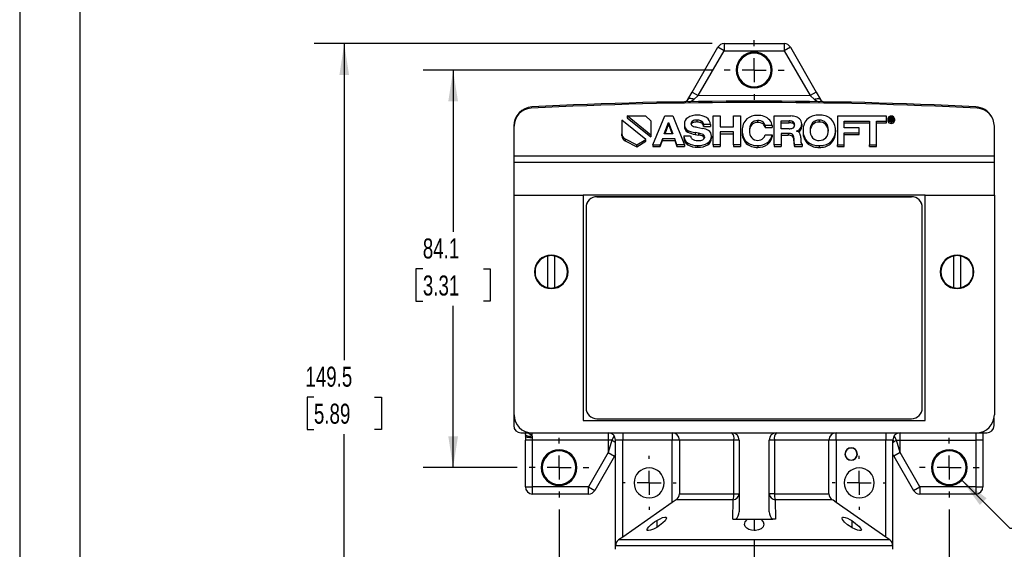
# Model space of a CAD drawing. Header units: millimetres. Extents: x 0 to 559, y 0 to 432.
# Tile 2 of 8: x 0 to 208, y 119 to 231. Entities that reach past the tile are written whole.
import ezdxf

# ---------------------------------------------------------------- set-up
doc = ezdxf.new("R2010")
doc.units = ezdxf.units.MM
doc.header["$LTSCALE"] = 2
doc.linetypes.add('CENTERX2', pattern=[20.32, 12.7, -2.54, 2.54, -2.54])
doc.layers.add('CENTER', color=40, linetype='CENTERX2')
doc.layers.add('DIMENSIONS', color=140, linetype='Continuous', lineweight=25)
doc.layers.add('TEXT', color=140, linetype='Continuous', lineweight=25)
doc.styles.add('SLDTEXTSTYLE0', font='TXT', dxfattribs={"width": 0.7})
doc.dimstyles.new('SLDDIMSTYLE0', dxfattribs={"dimtxt": 4.316016, "dimasz": 6.604, "dimexe": 0, "dimexo": 0.0625, "dimgap": 1.079004, "dimtad": 0, "dimtih": 1, "dimtoh": 1, "dimrnd": 1e-09, "dimzin": 12, "dimdsep": 46, "dimtxsty": 'SLDTEXTSTYLE0', "dimsah": 1, "dimcen": 0, "dimadec": 0, "dimazin": 3, "dimtfac": 1, "dimtofl": 0, "dimtmove": 0, "dimatfit": 3, "dimfxl": 0, "dimfrac": 2, "dimtolj": 1, "dimtzin": 12, "dimarcsym": 0})
doc.dimstyles.new('SLDDIMSTYLE1', dxfattribs={"dimtxt": 4.316016, "dimasz": 6.604, "dimexe": 0, "dimexo": 0.0625, "dimgap": 1.079004, "dimtad": 0, "dimtih": 1, "dimtoh": 1, "dimrnd": 1e-09, "dimzin": 12, "dimdsep": 46, "dimtxsty": 'SLDTEXTSTYLE0', "dimsah": 1, "dimcen": 0.09, "dimadec": 0, "dimazin": 3, "dimtfac": 1, "dimtofl": 0, "dimtmove": 0, "dimatfit": 3, "dimfxl": 0, "dimfrac": 2, "dimtolj": 1, "dimtzin": 12, "dimarcsym": 0})

# ---------------------------------------------------------------- blocks, each defined once
blk = doc.blocks.new('_D')
at = {"layer": 'DIMENSIONS'}
for p, q in [((199.17, 134.05), (209.41, 123.8)), ((209.41, 123.8), (216.39, 123.8)), ((222.46, 117.54), (221.01, 117.54)), ((221.01, 117.54), (221.01, 110.68)), ((235.28, 117.54), (236.73, 117.54)), ((236.73, 117.54), (236.73, 110.68)), ((221.01, 110.68), (222.46, 110.68)), ((236.73, 110.68), (235.28, 110.68))]:
    blk.add_line(p, q, dxfattribs=at)
blk.add_solid([(199.17, 134.05), (203.12, 128.66), (204.55, 130.1)], dxfattribs=at)
at = {"layer": 'DIMENSIONS', "char_height": 4.233, "attachment_point": 1, "style": 'SLDTEXTSTYLE0'}
for s, insert in [('3X', (225.14, 130.82)), ('%%c', (221, 123.96)), ('7.1', (227.51, 123.96)), ('0.28', (222.46, 116.13))]:
    blk.add_mtext(s, dxfattribs=dict(at, insert=insert))
blk = doc.blocks.new('_D_1')
at = {"layer": 'DIMENSIONS'}
for p, q in [((114.09, 127.7), (114.09, 78.28)), ((196.64, 127.7), (196.64, 49.81)), ((114.09, 75.23), (114.09, 49.81)), ((114.09, 56.16), (143.11, 56.16)), ((148.96, 56.16), (147.51, 56.16)), ((147.51, 56.16), (147.51, 49.3)), ((161.78, 56.16), (163.23, 56.16)), ((163.23, 56.16), (163.23, 49.3)), ((196.64, 56.16), (167.63, 56.16)), ((147.51, 49.3), (148.96, 49.3)), ((163.23, 49.3), (161.78, 49.3))]:
    blk.add_line(p, q, dxfattribs=at)
for points in [[(114.09, 56.16), (120.7, 55.14), (120.7, 57.18)], [(196.64, 56.16), (190.04, 57.18), (190.04, 55.14)]]:
    blk.add_solid(points, dxfattribs=at)
at = {"layer": 'DIMENSIONS', "char_height": 4.233, "attachment_point": 1, "style": 'SLDTEXTSTYLE0'}
for s, insert in [('82.6', (148.96, 62.58)), ('3.25', (148.96, 54.76))]:
    blk.add_mtext(s, dxfattribs=dict(at, insert=insert))
blk = doc.blocks.new('_D_2')
at = {"layer": 'DIMENSIONS'}
for p, q in [((146.5, 220.64), (85.34, 220.64)), ((91.69, 220.64), (91.69, 186.43)), ((85.28, 178.61), (83.83, 178.61)), ((83.83, 178.61), (83.83, 171.75)), ((98.1, 178.61), (99.55, 178.61)), ((99.55, 178.61), (99.55, 171.75)), ((83.83, 171.75), (85.28, 171.75)), ((99.55, 171.75), (98.1, 171.75)), ((91.69, 136.57), (91.69, 170.78)), ((105.22, 136.57), (85.34, 136.57))]:
    blk.add_line(p, q, dxfattribs=at)
for points in [[(91.69, 220.64), (90.67, 214.04), (92.71, 214.04)], [(91.69, 136.57), (92.71, 143.17), (90.67, 143.17)]]:
    blk.add_solid(points, dxfattribs=at)
at = {"layer": 'DIMENSIONS', "char_height": 4.233, "attachment_point": 1, "style": 'SLDTEXTSTYLE0'}
for s, insert in [('84.1', (85.28, 185.03)), ('3.31', (85.28, 177.2))]:
    blk.add_mtext(s, dxfattribs=dict(at, insert=insert))
blk = doc.blocks.new('_D_3')
at = {"layer": 'DIMENSIONS'}
for p, q in [((146.48, 226.23), (62.3, 226.23)), ((68.65, 226.23), (68.65, 159.32)), ((62.24, 151.49), (60.79, 151.49)), ((60.79, 151.49), (60.79, 144.63)), ((75.06, 151.49), (76.51, 151.49)), ((76.51, 151.49), (76.51, 144.63)), ((60.79, 144.63), (62.24, 144.63)), ((76.51, 144.63), (75.06, 144.63)), ((68.65, 76.75), (68.65, 143.67)), ((143.28, 76.75), (62.3, 76.75))]:
    blk.add_line(p, q, dxfattribs=at)
for points in [[(68.65, 226.23), (67.64, 219.63), (69.67, 219.63)], [(68.65, 76.75), (69.67, 83.36), (67.64, 83.36)]]:
    blk.add_solid(points, dxfattribs=at)
at = {"layer": 'DIMENSIONS', "char_height": 4.233, "attachment_point": 1, "style": 'SLDTEXTSTYLE0'}
for s, insert in [('149.5', (60.44, 157.92)), ('5.89', (62.24, 150.09))]:
    blk.add_mtext(s, dxfattribs=dict(at, insert=insert))
blk = doc.blocks.new('SW_CENTERMARKSYMBOL_0')
at = {"layer": 'CENTER', "color": 0}
for p, q in [((0, 5.08), (0, 6.33)), ((0, 0), (0, 2.54)), ((-5.08, 0), (-6.33, 0)), ((0, 0), (-2.54, 0)), ((0, 0), (0, -2.54)), ((0, 0), (2.54, 0)), ((5.08, 0), (6.33, 0)), ((0, -5.08), (0, -6.33))]:
    blk.add_line(p, q, dxfattribs=at)
blk = doc.blocks.new('SW_CENTERMARKSYMBOL_1')
at = {"layer": 'CENTER', "color": 0}
for p, q in [((0, 5.08), (0, 6.33)), ((0, 0), (0, 2.54)), ((-5.08, 0), (-6.33, 0)), ((0, 0), (-2.54, 0)), ((0, 0), (0, -2.54)), ((0, 0), (2.54, 0)), ((5.08, 0), (6.33, 0)), ((0, -5.08), (0, -6.33))]:
    blk.add_line(p, q, dxfattribs=at)
blk = doc.blocks.new('SW_CENTERMARKSYMBOL_2')
at = {"layer": 'CENTER', "color": 0}
for p, q in [((0, 5.08), (0, 6.33)), ((0, 0), (0, 2.54)), ((-5.08, 0), (-6.33, 0)), ((0, 0), (-2.54, 0)), ((0, 0), (0, -2.54)), ((0, 0), (2.54, 0)), ((5.08, 0), (6.33, 0)), ((0, -5.08), (0, -6.33))]:
    blk.add_line(p, q, dxfattribs=at)
blk = doc.blocks.new('SW_CENTERMARKSYMBOL_3')
at = {"layer": 'CENTER', "color": 0}
for p, q in [((0, 5.08), (0, 5.715)), ((0, 0), (0, 2.54)), ((-5.08, 0), (-5.715, 0)), ((0, 0), (-2.54, 0)), ((0, 0), (0, -2.54)), ((0, 0), (2.54, 0)), ((5.08, 0), (5.715, 0)), ((0, -5.08), (0, -5.715))]:
    blk.add_line(p, q, dxfattribs=at)
blk = doc.blocks.new('SW_CENTERMARKSYMBOL_4')
at = {"layer": 'CENTER', "color": 0}
for p, q in [((0, 5.08), (0, 5.715)), ((0, 0), (0, 2.54)), ((-5.08, 0), (-5.715, 0)), ((0, 0), (-2.54, 0)), ((0, 0), (0, -2.54)), ((0, 0), (2.54, 0)), ((5.08, 0), (5.715, 0)), ((0, -5.08), (0, -5.715))]:
    blk.add_line(p, q, dxfattribs=at)

msp = doc.modelspace()

# ---------------------------------------------------------------- linework, layer by layer
at = {"color": 7, "linetype": 'Continuous'}
msp.add_line((0.005, 431.805), (0.005, 0.005), dxfattribs=at)
for p, q in [((142.232, 215.996), (147.702, 225.47)), ((149.022, 224.708), (147.702, 225.47)), ((149.022, 226.232), (149.022, 224.708)), ((149.022, 226.232), (161.714, 226.232)), ((161.714, 226.232), (161.714, 224.708)), ((163.034, 225.47), (161.714, 224.708)), ((163.034, 225.47), (168.504, 215.996)), ((143.552, 215.234), (149.022, 224.708)), ((149.022, 224.708), (161.714, 224.708)), ((161.714, 224.708), (167.184, 215.234)), ((151.578, 220.644), (151.799, 220.644)), ((158.937, 220.644), (159.159, 220.644)), ((141.322, 214.419), (142.232, 215.996)), ((142.232, 215.996), (143.552, 215.234)), ((142.631, 214.44), (143.552, 215.234)), ((168.504, 215.996), (167.184, 215.234)), ((167.184, 215.234), (168.105, 214.44)), ((168.504, 215.996), (169.414, 214.419)), ((128.483, 210.961), (128.483, 210.574)), ((133.521, 206.909), (128.483, 210.961)), ((128.483, 210.961), (132.39, 210.961)), ((128.483, 210.574), (133.521, 206.522)), ((132.39, 210.961), (133.521, 209.886)), ((133.906, 204.852), (136.45, 210.93)), ((136.45, 210.93), (138.132, 210.93)), ((138.132, 210.93), (140.656, 204.852)), ((146.702, 210.93), (148.176, 210.93)), ((146.702, 204.852), (146.702, 210.93)), ((148.176, 210.93), (148.176, 208.613)), ((150.961, 208.613), (150.961, 210.93)), ((150.961, 210.93), (152.441, 210.93)), ((152.441, 210.93), (152.441, 204.852)), ((159.593, 204.852), (159.593, 210.93)), ((159.593, 210.93), (163.089, 210.93)), ((172.958, 210.922), (172.958, 204.852)), ((183.36, 210.922), (172.958, 210.922)), ((183.36, 209.843), (183.36, 210.922)), ((183.941, 210.289), (183.941, 210.676)), ((184.082, 209.996), (184.082, 210.642)), ((184.082, 210.642), (184.346, 210.642)), ((184.215, 210.33), (184.215, 210.565)), ((184.215, 210.565), (184.328, 210.565)), ((184.328, 210.565), (184.328, 210.33)), ((184.359, 210.825), (184.359, 210.642)), ((184.489, 210.358), (184.489, 210.541)), ((184.67, 210.456), (184.67, 210.069)), ((184.67, 210.363), (184.779, 210.289)), ((184.779, 210.676), (184.779, 210.289)), ((104.505, 208.791), (104.505, 145.46)), ((104.568, 202.433), (104.568, 208.763)), ((127.377, 210.012), (127.377, 207.145)), ((132.417, 205.959), (127.377, 210.012)), ((133.521, 209.886), (133.521, 206.909)), ((136.358, 207.149), (137.277, 209.54)), ((136.506, 207.149), (137.277, 209.153)), ((137.277, 209.54), (138.166, 207.149)), ((137.277, 209.54), (137.277, 209.153)), ((137.277, 209.153), (138.022, 207.149)), ((140.605, 209.21), (140.605, 208.824)), ((142.327, 209.854), (142.327, 209.467)), ((143.245, 210.052), (143.245, 209.665)), ((143.25, 208.563), (144.478, 208.311)), ((144.111, 209.899), (144.111, 209.512)), ((146.103, 209.12), (144.672, 209.12)), ((144.672, 209.12), (144.672, 208.733)), ((144.672, 208.733), (146.103, 208.733)), ((146.103, 209.12), (146.103, 208.733)), ((148.176, 208.613), (150.961, 208.613)), ((154.817, 209.4), (154.817, 209.013)), ((156.098, 209.961), (156.098, 209.574)), ((157.305, 209.565), (157.305, 209.178)), ((159.167, 208.905), (157.677, 208.905)), ((157.677, 208.905), (157.677, 208.518)), ((157.677, 208.518), (159.167, 208.518)), ((159.167, 208.905), (159.167, 208.518)), ((161.048, 209.874), (162.779, 209.874)), ((161.048, 208.241), (161.048, 209.874)), ((161.048, 209.487), (162.779, 209.487)), ((162.779, 209.487), (162.779, 209.874)), ((163.504, 209.767), (163.504, 209.38)), ((165.173, 208.345), (165.173, 207.958)), ((165.429, 209.198), (165.429, 208.811)), ((167.722, 209.482), (167.722, 209.096)), ((169.134, 210.039), (169.134, 209.652)), ((170.536, 209.478), (170.536, 209.092)), ((174.437, 209.854), (179.729, 209.843)), ((174.437, 208.456), (174.437, 209.854)), ((174.437, 209.467), (179.729, 209.456)), ((177.566, 208.456), (174.437, 208.456)), ((177.566, 207.4), (177.566, 208.456)), ((179.729, 209.843), (179.729, 204.842)), ((181.227, 209.843), (183.36, 209.843)), ((181.227, 204.842), (181.227, 209.843)), ((181.227, 209.456), (183.36, 209.456)), ((183.36, 209.456), (183.36, 209.843)), ((183.672, 210.318), (183.672, 209.931)), ((183.872, 209.9), (183.872, 209.513)), ((184.082, 209.996), (184.082, 209.868)), ((184.215, 209.996), (184.082, 209.996)), ((184.335, 210.33), (184.215, 210.33)), ((184.32, 210.251), (184.215, 210.251)), ((184.215, 210.251), (184.215, 209.996)), ((184.215, 209.996), (184.215, 209.825)), ((184.215, 209.864), (184.32, 209.864)), ((184.32, 210.251), (184.32, 209.864)), ((184.359, 209.727), (184.359, 209.34)), ((184.468, 210.23), (184.468, 209.843)), ((184.54, 210.031), (184.54, 210.082)), ((184.543, 210.01), (184.54, 210.031)), ((184.54, 210.031), (184.54, 209.834)), ((184.543, 210.01), (184.543, 209.835)), ((184.544, 210.002), (184.544, 209.836)), ((184.671, 209.996), (184.546, 209.996)), ((184.546, 209.996), (184.546, 209.837)), ((184.596, 210.328), (184.596, 210.253)), ((184.658, 210.133), (184.658, 210.086)), ((184.662, 210.02), (184.67, 210.069)), ((184.666, 210.004), (184.671, 209.996)), ((184.671, 209.996), (184.671, 209.884)), ((184.847, 209.9), (184.847, 209.513)), ((185.05, 210.318), (185.05, 209.931)), ((206.168, 202.433), (206.168, 208.763)), ((127.377, 206.758), (127.377, 207.145)), ((133.521, 206.909), (133.521, 206.522)), ((138.166, 207.149), (136.358, 207.149)), ((140.489, 206.728), (141.911, 206.728)), ((140.489, 206.728), (140.489, 206.341)), ((141.326, 207.895), (141.326, 207.508)), ((143.618, 207.285), (142.863, 207.429)), ((142.863, 207.429), (142.863, 207.042)), ((142.863, 207.042), (143.618, 206.898)), ((143.618, 207.285), (143.618, 206.898)), ((144.589, 207), (144.589, 206.614)), ((146.335, 206.629), (146.335, 206.242)), ((150.961, 207.565), (148.176, 207.565)), ((148.176, 207.565), (148.176, 204.852)), ((148.176, 207.178), (150.961, 207.178)), ((150.961, 204.852), (150.961, 207.565)), ((152.825, 207.841), (152.825, 207.455)), ((157.677, 206.922), (159.152, 206.922)), ((159.152, 206.922), (159.152, 206.535)), ((162.736, 208.241), (161.048, 208.241)), ((162.586, 207.235), (161.048, 207.235)), ((161.048, 207.235), (161.048, 204.852)), ((161.048, 206.849), (162.586, 206.849)), ((162.586, 207.235), (162.586, 206.849)), ((163.48, 207.042), (163.48, 206.655)), ((163.741, 205.701), (163.732, 206.266)), ((163.732, 206.266), (163.732, 205.879)), ((165.231, 206.324), (165.231, 205.916)), ((165.715, 207.899), (165.715, 207.512)), ((172.548, 207.899), (172.548, 207.512)), ((174.437, 207.4), (177.566, 207.4)), ((174.437, 204.852), (174.437, 207.4)), ((174.437, 207.013), (177.566, 207.013)), ((177.566, 207.013), (177.566, 207.4)), ((128.11, 206.074), (130.552, 204.802)), ((128.11, 206.074), (128.11, 205.687)), ((128.11, 205.687), (130.552, 204.415)), ((130.552, 204.802), (132.417, 205.959)), ((130.552, 204.415), (132.417, 205.572)), ((130.552, 204.415), (130.552, 204.802)), ((132.417, 205.572), (132.417, 205.959)), ((133.906, 204.852), (135.463, 204.852)), ((133.906, 204.852), (133.906, 204.465)), ((133.906, 204.465), (135.463, 204.465)), ((135.957, 206.101), (135.463, 204.852)), ((135.463, 204.465), (135.957, 205.715)), ((135.463, 204.465), (135.463, 204.852)), ((138.582, 206.101), (135.957, 206.101)), ((135.957, 206.101), (135.957, 205.715)), ((135.957, 205.715), (138.582, 205.715)), ((139.041, 204.852), (138.582, 206.101)), ((138.582, 206.101), (138.582, 205.715)), ((138.582, 205.715), (139.041, 204.465)), ((140.656, 204.852), (139.041, 204.852)), ((139.041, 204.852), (139.041, 204.465)), ((139.041, 204.465), (140.656, 204.465)), ((140.656, 204.852), (140.656, 204.465)), ((141.287, 205.235), (141.287, 204.848)), ((143.477, 204.308), (143.477, 204.695)), ((145.586, 205.244), (145.586, 204.857)), ((146.702, 204.852), (146.702, 204.465)), ((148.176, 204.852), (146.702, 204.852)), ((146.702, 204.465), (148.176, 204.465)), ((148.176, 204.852), (148.176, 204.465)), ((152.441, 204.852), (150.961, 204.852)), ((150.961, 204.852), (150.961, 204.465)), ((150.961, 204.465), (152.441, 204.465)), ((152.441, 204.852), (152.441, 204.465)), ((153.705, 205.524), (153.705, 205.137)), ((156.123, 204.683), (156.123, 204.296)), ((158.161, 205.305), (158.161, 204.919)), ((161.048, 204.852), (159.593, 204.852)), ((159.593, 204.852), (159.593, 204.465)), ((159.593, 204.465), (161.048, 204.465)), ((161.048, 204.852), (161.048, 204.465)), ((163.732, 205.879), (163.741, 205.314)), ((163.741, 205.701), (163.741, 205.314)), ((163.804, 205.178), (163.804, 204.791)), ((165.54, 204.852), (163.901, 204.852)), ((163.901, 204.852), (163.901, 204.465)), ((163.901, 204.465), (165.54, 204.465)), ((165.54, 205.004), (165.54, 204.852)), ((165.54, 204.852), (165.54, 204.465)), ((166.798, 205.392), (166.798, 205.005)), ((169.134, 204.683), (169.134, 204.296)), ((171.469, 205.392), (171.469, 205.005)), ((172.958, 204.852), (174.437, 204.852)), ((172.958, 204.465), (172.958, 204.852)), ((172.958, 204.465), (174.437, 204.465)), ((174.437, 204.465), (174.437, 204.852)), ((179.729, 204.455), (179.729, 204.842)), ((179.729, 204.842), (181.227, 204.842)), ((179.729, 204.455), (181.227, 204.455)), ((181.227, 204.455), (181.227, 204.842)), ((206.168, 202.433), (104.568, 202.433)), ((104.568, 201.163), (104.568, 202.433)), ((206.168, 201.163), (206.168, 202.433)), ((104.568, 201.163), (206.168, 201.163)), ((104.568, 194.209), (104.568, 201.163)), ((206.168, 194.209), (206.168, 201.163)), ((104.568, 194.209), (119.173, 194.209)), ((104.568, 147.746), (104.568, 194.209)), ((191.563, 194.209), (119.173, 194.209)), ((119.173, 194.209), (119.173, 146.518)), ((122.094, 193.848), (122.094, 193.854)), ((122.094, 193.854), (188.642, 193.854)), ((188.642, 193.848), (122.094, 193.848)), ((188.642, 193.854), (188.642, 193.848)), ((191.563, 194.209), (206.168, 194.209)), ((191.563, 146.518), (191.563, 194.209)), ((206.168, 194.209), (206.168, 147.746)), ((119.808, 191.571), (119.808, 191.565)), ((119.808, 191.565), (119.808, 149.201)), ((190.928, 191.565), (190.928, 191.571)), ((190.928, 149.201), (190.928, 191.565)), ((111.748, 174.614), (111.748, 181.33)), ((113.137, 181.33), (113.137, 174.614)), ((197.6, 174.614), (197.6, 181.33)), ((198.989, 181.33), (198.989, 174.614)), ((119.173, 146.543), (191.563, 146.543)), ((119.173, 146.518), (191.563, 146.518)), ((122.094, 146.918), (188.642, 146.918)), ((206.105, 145.46), (206.105, 147.054)), ((106.029, 143.936), (108.378, 143.936)), ((106.828, 143.936), (106.918, 143.719)), ((108.378, 143.936), (202.358, 143.936)), ((108.378, 143.283), (108.378, 143.936)), ((124.507, 143.936), (124.507, 142.412)), ((127.555, 143.936), (127.555, 142.412)), ((138.036, 143.936), (138.036, 142.412)), ((172.7, 142.412), (172.7, 143.936)), ((183.181, 143.936), (183.181, 142.412)), ((186.229, 142.412), (186.229, 143.936)), ((202.231, 143.936), (202.231, 142.412)), ((202.358, 143.936), (204.581, 143.936)), ((203.755, 143.936), (203.755, 142.412)), ((106.981, 143.283), (106.981, 142.412)), ((108.505, 142.412), (106.981, 142.412)), ((106.981, 132.506), (106.981, 142.412)), ((108.505, 142.412), (108.505, 142.848)), ((124.507, 142.412), (108.505, 142.412)), ((108.505, 132.506), (108.505, 142.412)), ((125.276, 142.412), (124.507, 142.412)), ((125.276, 142.412), (124.507, 139.75)), ((124.507, 142.412), (124.507, 139.75)), ((125.769, 143.267), (125.276, 142.412)), ((126.031, 142.389), (125.831, 142.042)), ((127.555, 142.412), (126.031, 142.412)), ((126.031, 120.029), (126.031, 142.412)), ((138.036, 142.412), (127.555, 142.412)), ((127.555, 121.889), (127.555, 142.412)), ((139.554, 142.412), (138.036, 142.412)), ((138.036, 129.228), (138.036, 142.412)), ((151.081, 142.412), (139.554, 142.412)), ((139.554, 142.412), (139.554, 131.042)), ((152.193, 142.412), (151.081, 142.412)), ((151.081, 131.042), (151.081, 142.412)), ((152.193, 142.412), (152.193, 127.232)), ((158.543, 127.232), (158.543, 142.412)), ((159.655, 142.412), (158.543, 142.412)), ((159.655, 142.412), (159.655, 131.042)), ((171.182, 142.412), (159.655, 142.412)), ((171.182, 131.042), (171.182, 142.412)), ((172.7, 142.412), (171.182, 142.412)), ((183.181, 142.412), (172.7, 142.412)), ((172.7, 142.412), (172.7, 129.228)), ((184.705, 142.412), (183.181, 142.412)), ((183.181, 121.889), (183.181, 142.412)), ((184.705, 120.029), (184.705, 142.412)), ((184.705, 142.389), (184.905, 142.042)), ((185.46, 142.412), (184.967, 143.267)), ((185.46, 142.412), (186.229, 142.412)), ((186.229, 139.75), (185.46, 142.412)), ((186.229, 142.412), (202.231, 142.412)), ((186.229, 139.75), (186.229, 142.412)), ((203.755, 142.412), (202.231, 142.412)), ((202.231, 142.412), (202.231, 132.506)), ((203.755, 142.412), (203.755, 132.506)), ((124.507, 139.75), (120.325, 132.506)), ((124.507, 139.75), (125.827, 138.988)), ((186.229, 139.75), (184.909, 138.988)), ((190.411, 132.506), (186.229, 139.75)), ((125.827, 138.988), (121.645, 131.744)), ((126.031, 139.341), (125.827, 138.988)), ((174.554, 139.445), (174.61, 139.445)), ((177.141, 139.445), (177.196, 139.445)), ((184.909, 138.988), (184.705, 139.341)), ((184.909, 138.988), (189.091, 131.744)), ((110.303, 136.57), (110.524, 136.57)), ((117.662, 136.57), (117.884, 136.57)), ((192.853, 136.57), (193.074, 136.57)), ((200.212, 136.57), (200.434, 136.57)), ((106.981, 132.506), (108.505, 132.506)), ((120.325, 132.506), (108.505, 132.506)), ((108.505, 130.982), (108.505, 132.506)), ((120.325, 132.506), (121.645, 131.744)), ((120.325, 130.982), (120.325, 132.506)), ((189.091, 131.744), (190.411, 132.506)), ((202.231, 132.506), (190.411, 132.506)), ((190.411, 132.506), (190.411, 130.982)), ((202.231, 132.506), (202.231, 130.982)), ((202.231, 132.506), (203.755, 132.506)), ((120.325, 130.982), (108.505, 130.982)), ((138.036, 129.228), (127.555, 121.889)), ((150.905, 129.794), (138.845, 129.794)), ((139.554, 131.042), (151.081, 131.042)), ((150.845, 125.648), (150.905, 129.794)), ((151.081, 131.042), (152.193, 131.042)), ((159.655, 131.042), (158.543, 131.042)), ((159.655, 131.042), (171.182, 131.042)), ((159.831, 129.794), (159.891, 125.648)), ((171.891, 129.794), (159.831, 129.794)), ((183.181, 121.889), (172.7, 129.228)), ((202.231, 130.982), (190.411, 130.982)), ((134.746, 125.358), (134.746, 123.931)), ((150.845, 125.648), (151.455, 125.648)), ((151.455, 125.648), (153.33, 125.648)), ((153.33, 125.648), (153.937, 125.681)), ((153.937, 125.681), (153.937, 125.648)), ((153.937, 125.648), (156.799, 125.648)), ((155.368, 125.648), (155.368, 123.259)), ((156.799, 125.681), (157.406, 125.648)), ((156.799, 125.648), (156.799, 125.681)), ((157.406, 125.648), (159.281, 125.648)), ((159.891, 125.648), (159.281, 125.648)), ((175.99, 125.358), (175.99, 123.931)), ((127.555, 121.889), (126.677, 121.274)), ((155.368, 121.277), (126.681, 121.277)), ((155.368, 121.277), (155.368, 120.029)), ((184.055, 121.277), (155.368, 121.277)), ((184.055, 121.277), (183.181, 121.889)), ((155.368, 120.029), (126.031, 120.029)), ((126.031, 119.298), (126.031, 120.029)), ((184.705, 120.029), (155.368, 120.029)), ((155.368, 120.029), (155.368, 112.948)), ((184.705, 119.298), (184.705, 120.029))]:
    msp.add_line(p, q)
at = {"flags": 128}
for points in [[(142.631, 214.44), (142.409, 214.523), (142.194, 214.583), (141.99, 214.619), (141.804, 214.629), (141.64, 214.613), (141.503, 214.573), (141.396, 214.507), (141.322, 214.419)], [(143.552, 215.234), (155.368, 215.31), (167.184, 215.234)], [(168.105, 214.44), (168.327, 214.523), (168.542, 214.583), (168.746, 214.619), (168.932, 214.629), (169.096, 214.613), (169.233, 214.573), (169.34, 214.507), (169.414, 214.419)], [(141.322, 214.419), (141.037, 214.063), (140.769, 213.874)], [(141.515, 213.886), (142.05, 214.076), (142.631, 214.44)], [(168.105, 214.44), (168.681, 214.079), (169.17, 213.904)], [(169.934, 213.898), (169.702, 214.06), (169.414, 214.419)], [(183.941, 210.289), (184.036, 210.357), (184.082, 210.374)], [(183.819, 210.123), (183.847, 210.186), (183.941, 210.289)], [(184.596, 210.328), (184.549, 210.309), (184.486, 210.297)], [(184.779, 210.289), (184.857, 210.207), (184.901, 210.124)], [(144.589, 206.614), (144.795, 206.448), (144.866, 206.319)], [(164.732, 207.558), (165.001, 207.741), (165.173, 207.958)], [(106.918, 143.719), (106.982, 143.583), (107.09, 143.466), (107.238, 143.37), (107.421, 143.298), (107.633, 143.252), (107.868, 143.234), (108.119, 143.245), (108.378, 143.283)], [(106.918, 143.719), (106.964, 143.508), (106.981, 143.283)], [(108.378, 143.283), (107.92, 143.66), (107.4, 143.936)], [(108.505, 142.848), (108.208, 142.856), (107.922, 142.881), (107.658, 142.921), (107.427, 142.975), (107.238, 143.041), (107.097, 143.117), (107.01, 143.198), (106.981, 143.283)], [(108.505, 142.848), (108.473, 143.066), (108.378, 143.283)], [(138.845, 129.794), (138.235, 129.367), (138.036, 129.228)], [(172.7, 129.228), (172.076, 129.665), (171.891, 129.794)], [(134.746, 123.931), (134.066, 123.579), (133.424, 123.336), (132.992, 123.259), (132.765, 123.308), (132.702, 123.455), (132.8, 123.699), (133.085, 124.052), (133.589, 124.519), (134.315, 125.072), (134.746, 125.358)], [(134.746, 125.358), (135.447, 125.761), (135.992, 126.004), (136.445, 126.119), (136.694, 126.086), (136.788, 125.948), (136.739, 125.709), (136.512, 125.352), (136.054, 124.873), (135.344, 124.312), (134.746, 123.931)], [(155.368, 123.259), (154.772, 123.316), (154.244, 123.477), (153.806, 123.733), (153.475, 124.099), (153.325, 124.577), (153.453, 125.136), (153.937, 125.681)], [(156.799, 125.681), (157.284, 125.135), (157.413, 124.623), (157.236, 124.059), (156.83, 123.66), (156.31, 123.408), (155.658, 123.272), (155.368, 123.259)], [(175.99, 123.931), (175.137, 124.497), (174.507, 125.039), (174.06, 125.588), (173.946, 125.905), (174.023, 126.075), (174.277, 126.12), (174.635, 126.042), (175.079, 125.864), (175.625, 125.579), (175.99, 125.358)], [(175.99, 125.358), (176.83, 124.773), (177.491, 124.213), (177.931, 123.706), (178.035, 123.435), (177.916, 123.28), (177.62, 123.269), (177.215, 123.366), (176.716, 123.558), (176.127, 123.853), (175.99, 123.931)]]:
    msp.add_lwpolyline(points, dxfattribs=at)
for centre, radius, start, end in [((149.022, 224.708), 1.524, 90, 150), ((161.714, 224.708), 1.524, 30, 90), ((155.368, 220.644), 3.79, 0, 180), ((155.368, 220.644), 3.569, 0, 180), ((155.368, 220.644), 3.79, 180, 0), ((155.368, 220.644), 3.569, 180, 0), ((108.569, 208.791), 4.064, 92.94282, 180), ((108.378, 208.763), 3.81, 92.958, 180), ((155.368, -700.614), 914.4, 87.042, 92.958), ((155.305, -700.344), 914.4, 87.057182, 92.942818), ((202.041, 208.791), 4.064, 30.75216, 87.05718), ((202.358, 208.763), 3.81, 0, 87.042), ((142.305, 209.195), 1.7, 126.17865, 179.47956), ((143.171, 207.633), 3.479, 87.09632, 122.49529), ((143.435, 207.581), 3.528, 58.72895, 91.4373), ((144.35, 209.102), 1.753, 0.58819, 58.48868), ((155.952, 207.663), 3.384, 88.5088, 128.93624), ((156.281, 207.726), 3.328, 44.03206, 94.14157), ((163.185, 207.335), 3.596, 72.95255, 91.54111), ((163.672, 209.088), 1.778, 45.13311, 71.37786), ((168.73, 208.084), 3.02, 129.75047, 183.51618), ((168.935, 207.57), 3.551, 86.79335, 126.9939), ((169.357, 207.649), 3.474, 52.53846, 93.67796), ((169.516, 208.081), 3.037, 356.56737, 49.96924), ((184.202, 210.317), 0.529, 128.19915, 179.91852), ((184.23, 210.316), 0.462, 128.77248, 179.76232), ((184.344, 210.177), 0.728, 88.7734, 130.17899), ((184.346, 210.201), 0.624, 88.77038, 130.45204), ((184.349, 210.155), 0.41, 70.10085, 92.90321), ((184.373, 209.951), 0.692, 74.93964, 92.20954), ((184.376, 210.171), 0.734, 49.99533, 91.27049), ((184.373, 210.199), 0.626, 49.61484, 91.25555), ((184.435, 210.446), 0.104, 284.707, 359.98731), ((184.441, 210.454), 0.0989, 355.28297, 61.11854), ((184.507, 210.462), 0.164, 357.74796, 73.59261), ((184.534, 210.449), 0.136, 297.00867, 2.6298), ((184.49, 210.316), 0.462, 0.22697, 51.23823), ((184.515, 210.315), 0.534, 0.32927, 51.55306), ((142.036, 209.139), 1.433, 177.15643, 240.27017), ((142.031, 208.749), 1.428, 177.0273, 240.3993), ((142.608, 209.296), 0.625, 116.77682, 179.51287), ((142.508, 209.305), 0.525, 180.43372, 249.20335), ((142.539, 208.976), 0.534, 113.43789, 165.74327), ((144.19, 213.872), 5.391, 249.72424, 259.96017), ((143.164, 208.198), 1.856, 87.49263, 116.8309), ((143.177, 207.751), 1.915, 87.95686, 116.36666), ((143.293, 207.791), 2.261, 68.7917, 91.20722), ((143.295, 207.418), 2.247, 68.72081, 91.27811), ((143.783, 209.071), 0.89, 3.1077, 68.37948), ((143.8, 208.697), 0.872, 2.33935, 69.14783), ((143.897, 204.804), 3.556, 59.594, 80.59284), ((155.928, 208.006), 3.108, 132.5738, 183.04016), ((156.832, 207.942), 2.487, 144.11884, 182.804), ((156.534, 207.687), 2.17, 142.30896, 181.76892), ((156.025, 208.383), 1.579, 87.34478, 139.92115), ((156.037, 207.97), 1.605, 87.80665, 139.45927), ((156.223, 208.304), 1.662, 49.37496, 94.2909), ((156.211, 207.881), 1.696, 49.85662, 93.80923), ((156.139, 208.472), 1.598, 15.73195, 43.15061), ((156.118, 208.073), 1.621, 15.93038, 42.95219), ((157.118, 208.688), 2.06, 6.04068, 40.97424), ((162.832, 210.433), 2.194, 267.49098, 287.46143), ((162.857, 207.896), 1.98, 70.91812, 92.2596), ((162.857, 207.509), 1.98, 70.91812, 92.2596), ((163.255, 208.98), 0.682, 290.18992, 3.76552), ((163.189, 209.088), 0.749, 355.14454, 65.07299), ((163.264, 208.778), 0.649, 7.06617, 68.22332), ((163.975, 209.161), 1.449, 284.02411, 325.72458), ((163.64, 209.036), 1.837, 25.84211, 45.57737), ((163.83, 209.213), 1.599, 327.1021, 359.46977), ((163.832, 208.825), 1.597, 327.08556, 359.48631), ((163.899, 209.208), 1.53, 359.63252, 24.29069), ((169.49, 208.014), 2.298, 140.29769, 182.87754), ((169.49, 207.628), 2.298, 140.29769, 182.87754), ((169.063, 208.15), 1.89, 87.85888, 135.1864), ((169.063, 207.763), 1.89, 87.85888, 135.1864), ((169.226, 208.236), 1.806, 43.48483, 92.92079), ((169.226, 207.849), 1.806, 43.48483, 92.92079), ((168.813, 208.032), 2.25, 356.60365, 39.99363), ((168.992, 207.744), 2.049, 358.62965, 41.10914), ((184.209, 210.318), 0.536, 180.00544, 231.18173), ((184.206, 209.93), 0.534, 179.86993, 231.31725), ((184.234, 210.318), 0.466, 180.06131, 230.83648), ((184.343, 210.454), 0.727, 229.6177, 271.25284), ((184.342, 210.063), 0.724, 229.50859, 271.36195), ((184.345, 210.431), 0.623, 229.48795, 271.35424), ((184.338, 209.844), 0.408, 71.42543, 92.61721), ((184.343, 209.488), 0.377, 70.55336, 93.48928), ((184.351, 210.751), 0.421, 267.77737, 285.20249), ((184.374, 210.43), 0.623, 268.63293, 310.52488), ((184.377, 210.451), 0.725, 268.58302, 310.46682), ((184.376, 210.068), 0.728, 268.69603, 310.3538), ((184.39, 210.101), 0.151, 352.60393, 58.71253), ((184.476, 210.109), 0.188, 41.39993, 86.88215), ((184.531, 210.003), 0.013, 357.49064, 31.29256), ((184.535, 209.996), 0.011, 358.69726, 34.06137), ((184.489, 210.123), 0.169, 3.60007, 41.02459), ((185.115, 210.08), 0.457, 179.22621, 185.25689), ((184.738, 210.036), 0.0785, 178.60953, 203.90964), ((184.485, 210.319), 0.467, 309.03576, 359.78844), ((184.515, 210.318), 0.534, 308.45975, 359.93433), ((184.512, 209.933), 0.538, 308.62826, 359.76582), ((128.734, 207.287), 1.365, 185.97612, 242.76359), ((128.734, 206.9), 1.365, 185.97612, 242.76359), ((142.213, 206.69), 1.724, 178.71986, 237.52294), ((142.215, 206.304), 1.726, 178.76506, 237.47773), ((143.518, 212.358), 4.972, 243.84155, 262.43698), ((143.576, 212.165), 5.172, 244.20323, 262.0753), ((143.007, 206.828), 1.1, 185.20763, 221.04776), ((143.04, 203.507), 3.821, 66.08001, 81.3068), ((143.129, 203.426), 3.506, 65.39095, 81.99586), ((144.169, 206.551), 0.73, 278.35396, 358.66039), ((144.379, 206.525), 0.52, 1.01979, 66.15738), ((144.631, 206.655), 1.704, 304.06159, 359.12056), ((144.677, 206.244), 1.658, 303.23505, 359.9471), ((144.927, 206.69), 1.41, 357.54279, 56.88642), ((155.911, 207.301), 3.09, 177.14374, 224.44201), ((156.004, 207.723), 3.181, 177.86072, 223.72503), ((156.473, 207.658), 2.131, 175.61591, 220.03327), ((156.059, 207.494), 1.715, 224.73847, 271.47093), ((156.228, 207.296), 1.521, 265.30959, 314.81376), ((155.925, 207.406), 1.818, 319.14977, 344.568), ((156.563, 207.398), 2.633, 307.37214, 349.59063), ((156.578, 207.002), 2.616, 307.23306, 349.72972), ((162.702, 205.614), 1.626, 61.42093, 94.1179), ((162.766, 205.521), 1.34, 57.7952, 97.74364), ((162.76, 206.379), 0.979, 353.36147, 42.58151), ((162.779, 205.999), 0.96, 352.85625, 43.08673), ((163.961, 206.483), 1.323, 36.62754, 73.97091), ((163.348, 206.408), 1.885, 357.43841, 27.29057), ((168.774, 207.733), 3.063, 176.89326, 229.84009), ((168.795, 207.355), 3.084, 177.08409, 229.64926), ((169.51, 207.79), 2.318, 177.3108, 219.51397), ((169.035, 207.577), 1.82, 223.84028, 273.11444), ((169.207, 207.619), 1.861, 267.74416, 315.56311), ((168.785, 207.771), 2.277, 320.27324, 3.21733), ((169.466, 207.739), 3.086, 310.48536, 2.97804), ((169.479, 207.346), 3.073, 310.36995, 3.09344), ((143.293, 208.66), 3.969, 239.63298, 272.65729), ((143.267, 208.164), 3.862, 239.16202, 273.12824), ((143.268, 207.475), 1.751, 231.43917, 274.95224), ((143.508, 208.716), 2.987, 268.30576, 284.89033), ((143.63, 208.433), 3.741, 267.65802, 301.50915), ((143.696, 207.795), 3.494, 266.41779, 302.74938), ((155.945, 208.068), 3.39, 228.6339, 273.00231), ((155.958, 207.718), 3.425, 228.87796, 272.75825), ((156.228, 207.985), 3.304, 268.1684, 305.79774), ((156.243, 207.55), 3.256, 267.87987, 306.08627), ((166.356, 205.75), 2.615, 181.05749, 192.63207), ((166.433, 205.372), 2.693, 181.22367, 192.46588), ((170.126, 206.877), 6.546, 195.04423, 198.01934), ((170.39, 206.568), 6.821, 195.10412, 197.95944), ((167.691, 205.8), 2.463, 177.31842, 190.51693), ((165.767, 205.46), 0.509, 192.43661, 243.59224), ((168.911, 208.149), 3.473, 232.54223, 273.68098), ((168.925, 207.808), 3.518, 232.81641, 273.4068), ((169.333, 208.227), 3.55, 266.77806, 306.99507), ((169.35, 207.786), 3.497, 266.45839, 307.31474), ((122.093, 191.57), 2.285, 89.9635, 179.96346), ((122.093, 191.563), 2.285, 89.9635, 179.96346), ((188.644, 191.57), 2.285, 0.03654, 90.0365), ((188.644, 191.563), 2.285, 0.03654, 90.0365), ((112.442, 177.972), 3.556, 90, 270), ((112.442, 177.972), 3.429, 101.6859, 258.3141), ((112.442, 177.972), 3.429, 90, 101.6859), ((112.442, 177.972), 3.556, 270, 90), ((112.442, 177.972), 3.429, 78.3141, 90), ((112.442, 177.972), 3.429, 281.6859, 78.3141), ((198.294, 177.972), 3.556, 90, 270), ((198.294, 177.972), 3.429, 101.6859, 258.3141), ((198.294, 177.972), 3.429, 90, 101.6859), ((198.294, 177.972), 3.556, 270, 90), ((198.294, 177.972), 3.429, 78.3141, 90), ((198.294, 177.972), 3.429, 281.6859, 78.3141), ((112.442, 177.972), 3.429, 258.3141, 270), ((112.442, 177.972), 3.429, 270, 281.6859), ((198.294, 177.972), 3.429, 258.3141, 270), ((198.294, 177.972), 3.429, 270, 281.6859), ((122.093, 149.202), 2.285, 180.03654, 270.0365), ((188.644, 149.202), 2.285, 269.9635, 359.96346), ((108.378, 147.746), 3.81, 180, 270), ((202.358, 147.746), 3.81, 270, 0), ((106.029, 145.46), 1.524, 180, 270), ((124.507, 142.412), 1.524, 0, 90), ((138.033, 142.415), 1.521, 359.88989, 89.88947), ((150.669, 142.412), 1.524, 0, 90), ((149.361, 142.766), 1.755, 348.39158, 41.83536), ((160.067, 142.412), 1.524, 90, 180), ((161.375, 142.766), 1.755, 138.16464, 191.60842), ((172.703, 142.415), 1.521, 90.11053, 180.11011), ((186.229, 142.412), 1.524, 90, 180), ((204.581, 145.46), 1.524, 270, 0), ((128.316, 146.372), 4.992, 232.48049, 240.14237), ((128.524, 146.706), 5.385, 239.99498, 242.42641), ((182.212, 146.706), 5.385, 297.57359, 300.00502), ((182.42, 146.372), 4.992, 299.85763, 307.51951), ((114.093, 136.57), 3.79, 0, 180), ((114.093, 136.57), 3.569, 0, 180), ((175.875, 139.445), 1.321, 0, 180), ((175.875, 139.445), 1.265, 0, 180), ((196.643, 136.57), 3.79, 0, 180), ((196.643, 136.57), 3.569, 0, 180), ((175.875, 139.445), 1.321, 180, 0), ((175.875, 139.445), 1.265, 180, 0), ((114.093, 136.57), 3.79, 180, 0), ((114.093, 136.57), 3.569, 180, 0), ((133.143, 133.332), 3.175, 0, 180), ((177.593, 133.332), 3.175, 0, 180), ((196.643, 136.57), 3.79, 180, 0), ((196.643, 136.57), 3.569, 180, 0), ((133.143, 133.332), 3.175, 180, 0), ((177.593, 133.332), 3.175, 180, 0), ((108.505, 132.506), 1.524, 180, 270), ((120.325, 132.506), 1.524, 270, 330), ((190.411, 132.506), 1.524, 210, 270), ((202.231, 132.506), 1.524, 270, 0), ((137.868, 131.174), 1.691, 305.28063, 355.51465), ((150.833, 131.156), 1.364, 273.01252, 355.20157), ((147.306, 130.936), 3.776, 342.38873, 1.60562), ((159.903, 131.156), 1.364, 184.79844, 266.98755), ((163.43, 130.936), 3.776, 178.39438, 197.61127), ((172.868, 131.174), 1.691, 184.48531, 234.71942), ((150.273, 127.163), 1.921, 307.95659, 2.04854), ((160.496, 127.178), 1.953, 178.43602, 231.55885), ((127.555, 120.029), 1.524, 125.00002, 180), ((183.181, 120.029), 1.524, 0, 54.99998)]:
    msp.add_arc(centre, radius, start, end)
at = {"layer": 'TEXT'}
msp.add_line((12.7, 419.1), (12.7, 12.7), dxfattribs=at)

# ---------------------------------------------------------------- block references
at = {"layer": 'CENTER'}
for name, p in [('SW_CENTERMARKSYMBOL_0', (155.368, 220.644)), ('SW_CENTERMARKSYMBOL_2', (114.093, 136.57)), ('SW_CENTERMARKSYMBOL_1', (196.643, 136.57)), ('SW_CENTERMARKSYMBOL_3', (133.143, 133.332)), ('SW_CENTERMARKSYMBOL_4', (177.593, 133.332))]:
    msp.add_blockref(name, p, dxfattribs=at)

# ---------------------------------------------------------------- dimensions: what is measured, and where the dimension line sits
at = {"layer": 'DIMENSIONS'}
for base, p1, p2, angle, picture, middle in [((68.652, 76.753), (149.022, 226.232), (145.824, 76.753), 270, '_D_3', (68.652, 151.493)), ((91.69, 136.57), (149.038, 220.644), (107.763, 136.57), 90, '_D_2', (91.69, 178.607))]:
    dim = msp.add_linear_dim(base=base, p1=p1, p2=p2, angle=angle, dimstyle='SLDDIMSTYLE1', dxfattribs=at)
    dim.commit()
    dim.dimension.update_dxf_attribs({"geometry": picture, "text_midpoint": middle, "dimtype": 160})
dim = msp.add_diameter_dim_2p(p1=(194.12, 139.094), p2=(199.167, 134.047), text='3X\\P<>', dimstyle='SLDDIMSTYLE0', dxfattribs=at)
dim.commit()
dim.dimension.update_dxf_attribs({"geometry": '_D', "text_midpoint": (228.872, 120.966), "dimtype": 163})
dim = msp.add_linear_dim(base=(196.643, 56.16), p1=(114.093, 130.24), p2=(196.643, 130.24), dimstyle='SLDDIMSTYLE1', dxfattribs=at)
dim.commit()
dim.dimension.update_dxf_attribs({"geometry": '_D_1', "text_midpoint": (155.368, 56.16), "dimtype": 160})

doc.saveas('drawing.dxf')
